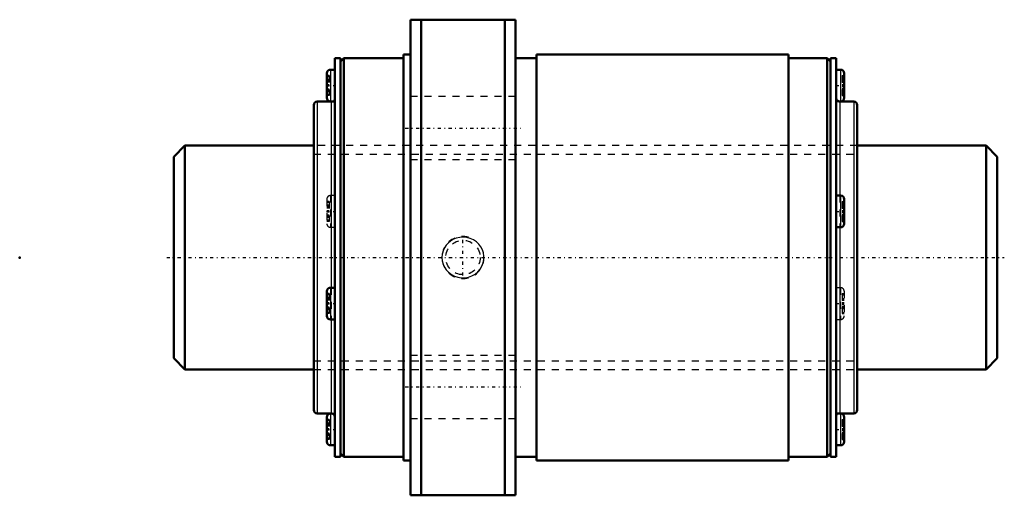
# Model space of a CAD drawing. Header units: millimetres. Extents: x -22 to 119, y -34 to 34.
import ezdxf

# ---------------------------------------------------------------- set-up
doc = ezdxf.new("R2010")
doc.units = ezdxf.units.MM
doc.linetypes.add('Center', pattern=[1.5, 0.45, -0.5, 0.05, -0.5])
doc.linetypes.add('Dashed', pattern=[2, 1, -1])
for name, color, linetype, lineweight in [('2d ConnectionPoints', 7, 'Continuous', 50), ('AM_0', 7, 'Continuous', 50), ('AM_4', 3, 'Continuous', 25), ('AM_5', 3, 'Continuous', 25), ('AM_7', 7, 'Center', 25), ('AM_9', 6, 'Dashed', 25)]:
    doc.layers.add(name, color=color, linetype=linetype, lineweight=lineweight)

# ---------------------------------------------------------------- blocks, each defined once
blk = doc.blocks.new('1_BLK3232_3_6ZZ_Nut_0_in_BLK3232_3_6ZZ_117_6LC7T_000_4')
at = {"layer": 'AM_0'}
for p, q in [((48.8, 34), (33.8, 34)), ((33.8, 34), (33.8, -34)), ((35.33, 34), (35.33, -34)), ((47.27, 34), (47.27, -34)), ((48.8, 34), (48.8, -34)), ((23, 28.5), (23, -28.5)), ((23.8, 28.5), (23, 28.5)), ((23.8, 28.5), (23.8, -28.5)), ((24.3, 28.5), (23.8, 28)), ((24.3, 28.5), (24.3, -28.5)), ((32.8, 28.5), (24.3, 28.5)), ((32.8, 29), (32.8, -29)), ((33.8, 29), (32.8, 29)), ((51.8, 28.5), (48.8, 28.5)), ((51.8, 29), (51.8, -29)), ((87.8, 29), (51.8, 29)), ((87.8, 29), (87.8, -29)), ((93.3, 28.5), (87.8, 28.5)), ((93.3, 28.5), (93.3, -28.5)), ((93.8, 28), (93.3, 28.5)), ((93.8, 28.5), (93.8, -28.5)), ((94.6, 28.5), (93.8, 28.5)), ((94.6, 28.5), (94.6, -28.5)), ((23, 26.85), (22.37, 26.85)), ((95.23, 26.85), (94.6, 26.85)), ((21.87, 26.35), (21.87, 22.81)), ((95.73, 26.35), (95.73, 22.81)), ((20, 21.8), (20, -21.8)), ((22.5, 22.3), (20.5, 22.3)), ((22.37, 22.31), (23, 22.31)), ((94.99, 22.31), (95.23, 22.31)), ((97.1, 22.3), (95.1, 22.3)), ((97.6, 21.8), (97.6, -21.8)), ((95.23, 8.86), (94.6, 8.86)), ((95.73, 8.36), (95.73, 4.82)), ((94.6, 4.32), (95.23, 4.32)), ((21.87, -4.82), (21.87, -8.36)), ((23, -4.32), (22.37, -4.32)), ((22.37, -8.86), (23, -8.86)), ((20.5, -22.3), (22.5, -22.3)), ((22.61, -22.31), (22.37, -22.31)), ((95.23, -22.31), (94.6, -22.31)), ((95.1, -22.3), (97.1, -22.3)), ((21.87, -22.81), (21.87, -26.35)), ((95.73, -22.81), (95.73, -26.35)), ((22.37, -26.85), (23, -26.85)), ((23.8, -28), (24.3, -28.5)), ((93.3, -28.5), (93.8, -28)), ((94.6, -26.85), (95.23, -26.85)), ((23, -28.5), (23.8, -28.5)), ((24.3, -28.5), (32.8, -28.5)), ((32.8, -29), (33.8, -29)), ((48.8, -28.5), (51.8, -28.5)), ((51.8, -29), (87.8, -29)), ((87.8, -28.5), (93.3, -28.5)), ((93.8, -28.5), (94.6, -28.5)), ((33.8, -34), (48.8, -34))]:
    blk.add_line(p, q, dxfattribs=at)
for centre, start, end in [((22.37, 26.35), 90, 180), ((95.23, 26.35), 360, 90), ((22.37, 22.81), 180, 270), ((95.1, 22.8), 180, 270), ((95.23, 22.81), 270, 0), ((20.5, 21.8), 90, 180), ((22.5, 22.8), 270, 282.9986), ((97.1, 21.8), 360, 90), ((95.23, 8.36), 360, 90), ((95.23, 4.82), 270, 0), ((22.37, -4.82), 90, 180), ((22.37, -8.36), 180, 270), ((20.5, -21.8), 180, 270), ((22.37, -22.81), 90, 180), ((22.5, -22.8), 0, 90), ((95.1, -22.8), 90, 102.9986), ((95.23, -22.81), 360, 90), ((97.1, -21.8), 270, 0), ((22.37, -26.35), 180, 270), ((95.23, -26.35), 270, 0)]:
    blk.add_arc(centre, 0.5, start, end, dxfattribs=at)
at = {"layer": 'AM_4'}
for p, q in [((22.37, 26.85), (22.37, 22.31)), ((95.23, 26.85), (95.23, 22.31)), ((20.5, 22.3), (20.5, -22.3)), ((22.5, 22.3), (22.5, -4.32)), ((95.1, 22.3), (95.1, 8.86)), ((97.1, 22.3), (97.1, -22.3)), ((95.23, 8.86), (95.23, 4.32)), ((95.1, 4.32), (95.1, -22.3)), ((22.37, -4.32), (22.37, -8.86)), ((22.5, -8.86), (22.5, -22.3)), ((22.37, -22.31), (22.37, -26.85)), ((95.23, -22.31), (95.23, -26.85))]:
    blk.add_line(p, q, dxfattribs=at)
at = {"layer": 'AM_5', "linetype": 'Dashed'}
blk.add_arc((41.3, 0), 3, 75, 15, dxfattribs=at)
at = {"layer": 'AM_7'}
for p, q in [((21.81, 24.58), (23.06, 24.58)), ((94.54, 24.58), (95.79, 24.58)), ((33.05, 18.5), (49.55, 18.5)), ((21.81, 6.59), (23.06, 6.59)), ((94.54, 6.59), (95.79, 6.59)), ((41.3, -2.58), (41.3, 2.58)), ((21.81, -6.59), (23.06, -6.59)), ((94.54, -6.59), (95.79, -6.59)), ((33.05, -18.5), (49.55, -18.5)), ((21.81, -24.58), (23.06, -24.58)), ((94.54, -24.58), (95.79, -24.58))]:
    blk.add_line(p, q, dxfattribs=at)
at = {"layer": 'AM_9'}
for p, q in [((22.17, 26.02), (21.87, 26.02)), ((22.17, 25.85), (21.87, 25.85)), ((22.17, 25.47), (21.87, 25.47)), ((22.17, 26.02), (22.17, 23.15)), ((95.43, 26.02), (95.73, 26.02)), ((95.43, 26.02), (95.43, 23.15)), ((95.43, 25.85), (95.73, 25.85)), ((22.17, 25.3), (21.87, 25.3)), ((22.17, 25.26), (21.87, 25.26)), ((22.17, 25.12), (21.87, 25.12)), ((21.87, 25.1), (22.17, 25.1)), ((22.17, 24.69), (21.87, 24.69)), ((22.17, 24.63), (21.87, 24.63)), ((22.17, 24.54), (21.87, 24.54)), ((22.17, 24.48), (21.87, 24.48)), ((22.17, 24.07), (21.87, 24.07)), ((22.17, 24.05), (21.87, 24.05)), ((95.43, 25.31), (95.73, 25.31)), ((95.43, 25.26), (95.73, 25.26)), ((95.43, 25.13), (95.73, 25.13)), ((95.43, 25.07), (95.73, 25.07)), ((95.43, 25.06), (95.73, 25.06)), ((95.43, 24.73), (95.73, 24.73)), ((95.43, 24.63), (95.73, 24.63)), ((95.43, 24.54), (95.73, 24.54)), ((95.43, 24.43), (95.73, 24.43)), ((95.73, 24.1), (95.43, 24.1)), ((95.43, 24.09), (95.73, 24.09)), ((95.43, 24.03), (95.73, 24.03)), ((22.17, 23.9), (21.87, 23.9)), ((22.17, 23.87), (21.87, 23.87)), ((22.17, 23.7), (21.87, 23.7)), ((22.17, 23.32), (21.87, 23.32)), ((22.17, 23.15), (21.87, 23.15)), ((48.8, 23), (33.8, 23)), ((95.43, 23.9), (95.73, 23.9)), ((95.43, 23.86), (95.73, 23.86)), ((95.43, 23.32), (95.73, 23.32)), ((95.43, 23.15), (95.73, 23.15)), ((94.6, 22.31), (94.99, 22.31)), ((97.6, 16), (20, 16)), ((33.8, 14), (48.8, 14)), ((22.37, 8.86), (22.37, 4.32)), ((23, 8.86), (22.37, 8.86)), ((95.1, 8.86), (95.1, 4.32)), ((21.87, 8.36), (21.87, 4.82)), ((22.17, 8.02), (21.87, 8.02)), ((22.17, 7.85), (21.87, 7.85)), ((22.17, 7.47), (21.87, 7.47)), ((22.17, 7.3), (21.87, 7.3)), ((22.17, 7.27), (21.87, 7.27)), ((22.17, 7.12), (21.87, 7.12)), ((21.87, 7.1), (22.17, 7.1)), ((22.17, 8.02), (22.17, 5.15)), ((95.43, 8.02), (95.73, 8.02)), ((95.43, 8.02), (95.43, 5.15)), ((95.43, 7.85), (95.73, 7.85)), ((95.43, 7.31), (95.73, 7.31)), ((95.43, 7.27), (95.73, 7.27)), ((95.43, 7.14), (95.73, 7.14)), ((95.43, 7.08), (95.73, 7.08)), ((95.43, 7.07), (95.73, 7.07)), ((22.17, 6.69), (21.87, 6.69)), ((22.17, 6.63), (21.87, 6.63)), ((22.17, 6.54), (21.87, 6.54)), ((22.17, 6.48), (21.87, 6.48)), ((22.17, 6.07), (21.87, 6.07)), ((22.17, 6.05), (21.87, 6.05)), ((22.17, 5.91), (21.87, 5.91)), ((22.17, 5.87), (21.87, 5.87)), ((22.17, 5.7), (21.87, 5.7)), ((95.43, 6.73), (95.73, 6.73)), ((95.43, 6.63), (95.73, 6.63)), ((95.43, 6.54), (95.73, 6.54)), ((95.43, 6.44), (95.73, 6.44)), ((95.73, 6.11), (95.43, 6.11)), ((95.43, 6.1), (95.73, 6.1)), ((95.43, 6.03), (95.73, 6.03)), ((95.43, 5.91), (95.73, 5.91)), ((95.43, 5.86), (95.73, 5.86)), ((22.17, 5.32), (21.87, 5.32)), ((22.17, 5.15), (21.87, 5.15)), ((22.37, 4.32), (23, 4.32)), ((95.43, 5.32), (95.73, 5.32)), ((95.43, 5.15), (95.73, 5.15)), ((22.17, -5.15), (21.87, -5.15)), ((22.17, -5.32), (21.87, -5.32)), ((22.17, -5.15), (22.17, -8.02)), ((22.5, -4.32), (22.5, -8.86)), ((95.23, -4.32), (94.6, -4.32)), ((95.23, -4.32), (95.23, -8.86)), ((95.43, -5.15), (95.73, -5.15)), ((95.43, -5.15), (95.43, -8.02)), ((95.43, -5.32), (95.73, -5.32)), ((95.73, -4.82), (95.73, -8.36)), ((22.17, -5.7), (21.87, -5.7)), ((22.17, -5.87), (21.87, -5.87)), ((22.17, -5.91), (21.87, -5.91)), ((22.17, -6.05), (21.87, -6.05)), ((21.87, -6.07), (22.17, -6.07)), ((22.17, -6.48), (21.87, -6.48)), ((22.17, -6.54), (21.87, -6.54)), ((22.17, -6.63), (21.87, -6.63)), ((22.17, -6.69), (21.87, -6.69)), ((95.43, -5.86), (95.73, -5.86)), ((95.43, -5.91), (95.73, -5.91)), ((95.43, -6.03), (95.73, -6.03)), ((95.43, -6.1), (95.73, -6.1)), ((95.43, -6.11), (95.73, -6.11)), ((95.43, -6.44), (95.73, -6.44)), ((95.43, -6.54), (95.73, -6.54)), ((95.43, -6.63), (95.73, -6.63)), ((95.43, -6.73), (95.73, -6.73)), ((22.17, -7.1), (21.87, -7.1)), ((22.17, -7.12), (21.87, -7.12)), ((22.17, -7.27), (21.87, -7.27)), ((22.17, -7.3), (21.87, -7.3)), ((22.17, -7.47), (21.87, -7.47)), ((22.17, -7.85), (21.87, -7.85)), ((22.17, -8.02), (21.87, -8.02)), ((95.73, -7.07), (95.43, -7.07)), ((95.43, -7.08), (95.73, -7.08)), ((95.43, -7.14), (95.73, -7.14)), ((95.43, -7.27), (95.73, -7.27)), ((95.43, -7.31), (95.73, -7.31)), ((95.43, -7.85), (95.73, -7.85)), ((95.43, -8.02), (95.73, -8.02)), ((94.6, -8.86), (95.23, -8.86)), ((48.8, -14), (33.8, -14)), ((20, -16), (97.6, -16)), ((23, -22.31), (22.61, -22.31)), ((22.17, -23.15), (21.87, -23.15)), ((22.17, -23.32), (21.87, -23.32)), ((22.17, -23.7), (21.87, -23.7)), ((22.17, -23.87), (21.87, -23.87)), ((22.17, -23.9), (21.87, -23.9)), ((22.17, -23.15), (22.17, -26.02)), ((33.8, -23), (48.8, -23)), ((95.43, -23.15), (95.73, -23.15)), ((95.43, -23.15), (95.43, -26.02)), ((95.43, -23.32), (95.73, -23.32)), ((95.43, -23.86), (95.73, -23.86)), ((95.43, -23.9), (95.73, -23.9)), ((22.17, -24.05), (21.87, -24.05)), ((21.87, -24.07), (22.17, -24.07)), ((22.17, -24.48), (21.87, -24.48)), ((22.17, -24.54), (21.87, -24.54)), ((22.17, -24.63), (21.87, -24.63)), ((22.17, -24.69), (21.87, -24.69)), ((22.17, -25.1), (21.87, -25.1)), ((22.17, -25.12), (21.87, -25.12)), ((22.17, -25.26), (21.87, -25.26)), ((22.17, -25.3), (21.87, -25.3)), ((95.43, -24.03), (95.73, -24.03)), ((95.43, -24.09), (95.73, -24.09)), ((95.43, -24.1), (95.73, -24.1)), ((95.43, -24.43), (95.73, -24.43)), ((95.43, -24.54), (95.73, -24.54)), ((95.43, -24.63), (95.73, -24.63)), ((95.43, -24.73), (95.73, -24.73)), ((95.73, -25.06), (95.43, -25.06)), ((95.43, -25.07), (95.73, -25.07)), ((95.43, -25.13), (95.73, -25.13)), ((95.43, -25.26), (95.73, -25.26)), ((95.43, -25.31), (95.73, -25.31)), ((22.17, -25.47), (21.87, -25.47)), ((22.17, -25.85), (21.87, -25.85)), ((22.17, -26.02), (21.87, -26.02)), ((95.43, -25.85), (95.73, -25.85)), ((95.43, -26.02), (95.73, -26.02))]:
    blk.add_line(p, q, dxfattribs=at)
blk.add_lwpolyline([(39.21, 2.09), (38.92, 1.76), (38.67, 1.4), (38.47, 0.95), (38.34, 0.48), (38.3, 0), (38.34, -0.48), (38.46, -0.94), (38.65, -1.37), (38.92, -1.77), (39.25, -2.12), (39.64, -2.42), (40.07, -2.65), (40.55, -2.82), (41.05, -2.9), (41.57, -2.9), (42.08, -2.81), (42.57, -2.64), (43.02, -2.38), (43.42, -2.06), (43.75, -1.67), (44.01, -1.24), (44.19, -0.78), (44.28, -0.3), (44.29, 0.18), (44.22, 0.65), (44.08, 1.1), (43.85, 1.52), (43.57, 1.9), (43.21, 2.24), (42.81, 2.51), (42.35, 2.72), (41.87, 2.85), (41.36, 2.91), (40.84, 2.87), (40.34, 2.75), (39.86, 2.55), (39.52, 2.34), (39.21, 2.09)], dxfattribs=at)
blk.add_circle((41.3, 0), 2.46, dxfattribs=at)
for centre, start, end in [((22.5, 22.8), 282.9986, 360), ((22.37, 8.36), 90, 180), ((22.37, 4.82), 180, 270), ((95.23, -4.82), 360, 90), ((95.23, -8.36), 270, 0), ((95.1, -22.8), 102.9986, 180)]:
    blk.add_arc(centre, 0.5, start, end, dxfattribs=at)
blk = doc.blocks.new('2_BLK3232_3_60ZZ0_Shaft_0_in_BLK3232_3_6ZZ_117_6LC7T_000_4')
at = {"layer": 'AM_0'}
for p, q in [((1.6, 16), (0, 14.4)), ((1.6, 16), (1.6, -16)), ((20, 16), (1.6, 16)), ((116, 16), (97.6, 16)), ((117.6, 14.4), (116, 16)), ((116, 16), (116, -16)), ((0, 14.4), (0, -14.4)), ((117.6, 14.4), (117.6, -14.4)), ((0, -14.4), (1.6, -16)), ((116, -16), (117.6, -14.4)), ((1.6, -16), (20, -16)), ((97.6, -16), (116, -16))]:
    blk.add_line(p, q, dxfattribs=at)
at = {"layer": 'AM_5', "linetype": 'Dashed'}
for p, q in [((20, 14.773), (97.6, 14.773)), ((20, -14.773), (97.6, -14.773))]:
    blk.add_line(p, q, dxfattribs=at)
at = {"layer": 'AM_7'}
blk.add_line((-1, 0), (118.6, 0), dxfattribs=at)
at = {"layer": 'AM_9'}
for p, q in [((97.6, 16), (20, 16)), ((20, -16), (97.6, -16))]:
    blk.add_line(p, q, dxfattribs=at)

msp = doc.modelspace()

# ---------------------------------------------------------------- linework, layer by layer
at = {"layer": '2d ConnectionPoints'}
for p in [(-22, 0), (0, 0), (117.6, 0)]:
    msp.add_point(p, dxfattribs=at)

# ---------------------------------------------------------------- block references
for name in ['1_BLK3232_3_6ZZ_Nut_0_in_BLK3232_3_6ZZ_117_6LC7T_000_4', '2_BLK3232_3_60ZZ0_Shaft_0_in_BLK3232_3_6ZZ_117_6LC7T_000_4']:
    msp.add_blockref(name, (0, 0))

doc.saveas('drawing.dxf')
